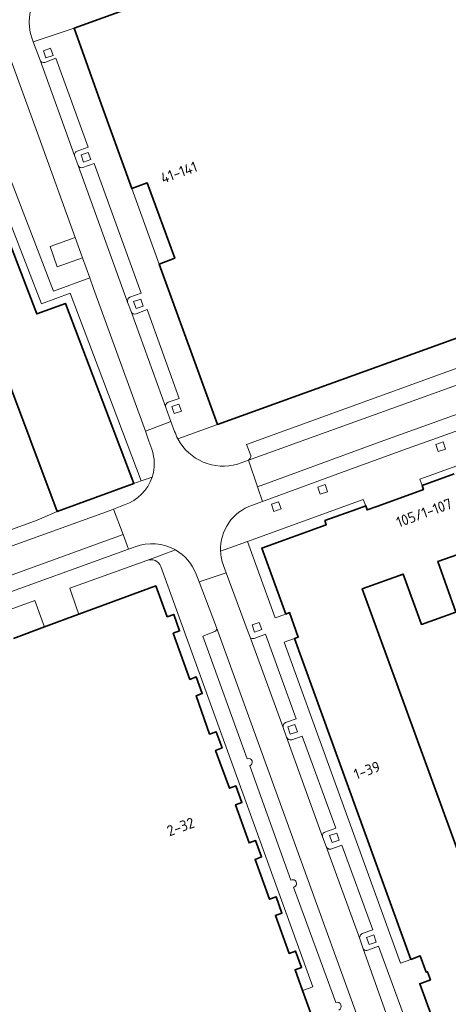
# Model space of a CAD drawing. Extents: x 150256 to 156914, y 461459 to 469481.
# Tile 192 of 256: x 154207 to 154262, y 463398 to 463523. Entities that reach past the tile are written whole.
import ezdxf
from ezdxf.enums import TextEntityAlignment as Align

# ---------------------------------------------------------------- set-up
doc = ezdxf.new("R2010")
doc.units = 0
doc.header["$LTSCALE"] = 0.75
for name, color, linetype, lineweight in [('B-RO-GR-BEPLANTING_CULTUUR_BODEMBEDEKKER-GV', 251, 'CONTINUOUS', 18), ('B-RO-GR-BEPLANTING_CULTUUR_HEESTERS-GV', 251, 'CONTINUOUS', 18), ('B-RO-GR-GROENVOORZIENING-GV', 251, 'CONTINUOUS', 18), ('B-RO-GR-HAAG-GV', 251, 'CONTINUOUS', 13), ('B-RO-IE-TERREINAFSCHEIDING_KUNSTMATIG_HEKWERK-G', 251, 'IE-TERREINAFSCHEIDING-KUNSTMATIG', 18), ('B-RO-OG-BEBOUWING-GV', 6, 'CONTINUOUS', 35), ('B-RO-OG-BEBOUWING-T18', 1, 'CONTINUOUS', 18), ('B-RO-OG-TERREIN_CULTUURSCHEIDING-GV', 251, 'CONTINUOUS', 18), ('B-RO-VH-VERHARDING_BETONSTRAATSTEEN-GV', 251, 'CONTINUOUS', 18), ('B-RO-VH-VERHARDING_STRAATBAKSTEEN-GV', 251, 'CONTINUOUS', 18)]:
    doc.layers.add(name, color=color, linetype=linetype, lineweight=lineweight)
doc.styles.add('NLCS-ISO-M200-T18', font='NLCS-ISO.ttf', dxfattribs={"height": 360})
doc.linetypes.add('IE-TERREINAFSCHEIDING-KUNSTMATIG', pattern='A,4,[82,NLCS.SHX,S=0.75,R=90,X=0,Y=0],4,-2', length=10)

msp = doc.modelspace()

# ---------------------------------------------------------------- linework, layer by layer
at = {"layer": 'B-RO-GR-BEPLANTING_CULTUUR_BODEMBEDEKKER-GV'}
for points in [[(154224.104, 463468.494), (154223.727, 463469.501), (154223.291, 463470.779), (154216.738, 463488.872), (154216.243, 463490.244), (154211.634, 463488.557), (154206.82, 463501.081), (154199.345, 463520.417), (154197.464, 463519.735)], [(154197.464, 463519.735), (154204.954, 463500.36), (154210.114, 463486.936), (154213.748, 463488.266), (154222.766, 463464.458), (154224.146, 463464.937)]]:
    msp.add_lwpolyline(points, dxfattribs=at)
msp.add_lwpolyline([(154224.146, 463464.937, 0.1669946), (154224.104, 463468.494)], format="xyb", dxfattribs=at)
at = {"layer": 'B-RO-GR-BEPLANTING_CULTUUR_HEESTERS-GV'}
for points in [[(154224.146, 463464.937), (154222.766, 463464.458), (154221.82, 463464.132), (154221.822, 463464.127), (154212.134, 463460.572), (154209.605, 463459.465), (154160.934, 463441.765), (154160.829, 463442.045), (154161.266, 463442.203), (154161.214, 463442.31), (154160.685, 463442.12), (154161.131, 463441.043)], [(154164.567, 463441.143), (154218.82, 463460.702), (154219.263, 463460.877), (154220.108, 463461.211), (154220.664, 463461.438)]]:
    msp.add_lwpolyline(points, dxfattribs=at)
msp.add_lwpolyline([(154220.664, 463461.438, 0.2379312), (154224.146, 463464.937)], format="xyb", dxfattribs=at)
at = {"layer": 'B-RO-GR-GROENVOORZIENING-GV'}
for points in [[(154222.766, 463464.458), (154213.748, 463488.266), (154210.114, 463486.936), (154204.954, 463500.36), (154197.464, 463519.735), (154196.666, 463519.445), (154196.524, 463519.394), (154204.021, 463500), (154209.534, 463485.659), (154213.163, 463486.987), (154221.82, 463464.132)], [(154211.595, 463518.447), (154211.286, 463519.356), (154210.377, 463519.046), (154210.687, 463518.138)], [(154216.372, 463505.234), (154216.063, 463506.143), (154215.154, 463505.833), (154215.464, 463504.926)], [(154223.018, 463486.63), (154222.709, 463487.54), (154221.8, 463487.23), (154222.109, 463486.322)], [(154227.858, 463473.31), (154227.549, 463474.219), (154226.64, 463473.909), (154226.949, 463473.001)], [(154261.322, 463468.504), (154261.013, 463469.413), (154260.104, 463469.103), (154260.414, 463468.195)], [(154246.372, 463463.082), (154246.063, 463463.991), (154245.154, 463463.681), (154245.464, 463462.773)], [(154240.481, 463460.905), (154240.172, 463461.814), (154239.263, 463461.504), (154239.573, 463460.596)], [(154238.04, 463445.593), (154237.731, 463446.502), (154236.822, 463446.192), (154237.132, 463445.284)], [(154242.555, 463432.648), (154242.246, 463433.557), (154241.337, 463433.247), (154241.647, 463432.339)], [(154247.858, 463418.877), (154247.549, 463419.786), (154246.64, 463419.476), (154246.95, 463418.568)], [(154252.553, 463405.946), (154252.244, 463406.855), (154251.335, 463406.545), (154251.645, 463405.637)]]:
    msp.add_lwpolyline(points, close=True, dxfattribs=at)
at = {"layer": 'B-RO-GR-HAAG-GV'}
msp.add_lwpolyline([(154222.766, 463464.458), (154213.748, 463488.266), (154210.114, 463486.936), (154204.954, 463500.36), (154197.464, 463519.735), (154196.666, 463519.445), (154196.524, 463519.394), (154204.021, 463500), (154209.534, 463485.659), (154213.163, 463486.987), (154221.82, 463464.132)], close=True, dxfattribs=at)
at = {"layer": 'B-RO-IE-TERREINAFSCHEIDING_KUNSTMATIG_HEKWERK-G'}
msp.add_lwpolyline([(154160.934, 463441.765), (154209.605, 463459.465), (154212.134, 463460.572)], dxfattribs=at)
at = {"layer": 'B-RO-OG-BEBOUWING-GV'}
for points in [[(154260.088, 463538.466), (154214.258, 463521.888), (154217.732, 463512.172), (154221.565, 463501.544), (154223.533, 463502.281), (154227.014, 463492.715), (154225.049, 463491.953), (154232.438, 463471.626), (154287.066, 463491.382), (154286.51, 463492.958), (154285.998, 463494.282), (154293.343, 463496.944), (154309.744, 463502.902), (154310.777, 463503.514), (154311.453, 463504.585), (154311.662, 463505.694), (154311.358, 463506.851), (154310.56, 463507.762), (154305.993, 463511.505), (154305.438, 463510.868), (154301.397, 463514.133), (154301.915, 463514.786), (154274.673, 463536.913)], [(154201.701, 463488.358), (154212.134, 463460.572), (154221.822, 463464.127), (154221.82, 463464.132), (154213.163, 463486.987), (154209.534, 463485.659), (154204.021, 463500)], [(154262.406, 463465.348), (154258.352, 463463.872), (154258.535, 463463.366), (154257.4, 463462.955), (154252.609, 463461.225), (154251.393, 463460.781), (154251.211, 463461.289), (154250.08, 463460.882), (154246.036, 463459.424), (154246.223, 463458.907), (154238.045, 463455.945), (154241.087, 463447.579), (154241.571, 463447.749), (154242.671, 463444.661), (154242.197, 463444.491), (154256.946, 463403.759), (154258.129, 463404.196), (154258.883, 463402.135), (154259.037, 463402.192), (154259.416, 463401.148), (154258.072, 463400.661), (154261.102, 463392.308)], [(154245.401, 463393.752), (154243.222, 463399.795), (154242.268, 463402.443), (154243.095, 463402.741), (154242.317, 463404.822), (154241.501, 463404.517), (154239.766, 463409.346), (154240.592, 463409.635), (154239.848, 463411.703), (154239.034, 463411.398), (154237.195, 463416.45), (154238.012, 463416.755), (154237.254, 463418.841), (154236.436, 463418.544), (154234.722, 463423.377), (154235.519, 463423.67), (154234.759, 463425.77), (154233.942, 463425.473), (154232.198, 463430.277), (154233.008, 463430.591), (154232.245, 463432.638), (154231.439, 463432.338), (154229.713, 463437.193), (154230.505, 463437.496), (154229.747, 463439.591), (154228.938, 463439.29), (154226.824, 463445.132), (154227.637, 463445.429), (154226.881, 463447.526), (154226.071, 463447.234), (154224.633, 463451.153), (154214.868, 463447.545), (154210.507, 463445.934), (154206.585, 463444.485)]]:
    msp.add_lwpolyline(points, dxfattribs=at)
msp.add_lwpolyline([(154281.027, 463412.744), (154274.689, 463410.491), (154274.267, 463411.733), (154273.431, 463411.464), (154273.871, 463410.192), (154266.566, 463407.435), (154250.766, 463450.783), (154255.981, 463452.645), (154258.265, 463446.253), (154262.619, 463447.816), (154260.342, 463454.25), (154266.387, 463456.357), (154267.304, 463453.585), (154266.426, 463453.28)], close=True, dxfattribs=at)
at = {"layer": 'B-RO-OG-TERREIN_CULTUURSCHEIDING-GV'}
msp.add_lwpolyline([(154199.345, 463520.417), (154206.82, 463501.081), (154211.634, 463488.557), (154216.243, 463490.244), (154215.332, 463492.765), (154212.134, 463491.627), (154211.214, 463494.195), (154214.397, 463495.352), (154209.782, 463508.127), (154205.911, 463518.807), (154205.288, 463520.216), (154204.528, 463521.512), (154204.031, 463522.115)], close=True, dxfattribs=at)
at = {"layer": 'B-RO-VH-VERHARDING_BETONSTRAATSTEEN-GV'}
for points in [[(154210.553, 463517.554, -0.3891653), (154209.946, 463517.838)], [(154214.328, 463505.767, -0.4167395), (154214.663, 463506.306)], [(154215.38, 463504.224, -0.3966336), (154214.782, 463504.475)], [(154221.051, 463487.155, -0.3973444), (154221.334, 463487.761)], [(154222.123, 463485.671, -0.4064042), (154221.485, 463485.94)], [(154225.886, 463473.775, -0.4060551), (154226.197, 463474.447)], [(154227.416, 463469.8, 0.3555805), (154234.985, 463466.605)], [(154236.343, 463467.109, 0.3522604), (154236.646, 463467.68)], [(154236.646, 463467.68, -0.3522604), (154236.343, 463467.109)], [(154232.32, 463445.852, -0.3896851), (154232.099, 463445.362)], [(154236.201, 463429.219, -0.9742649), (154236.55, 463428.325)], [(154241.736, 463413.816, -1.1381868), (154242.079, 463412.917)], [(154247.43, 463398.301, -0.9171586), (154247.813, 463397.334)]]:
    msp.add_lwpolyline(points, format="xyb", dxfattribs=at)
for points in [[(154209.946, 463517.838), (154214.328, 463505.767)], [(154214.663, 463506.306), (154216.063, 463506.806), (154211.969, 463518.082), (154210.553, 463517.554)], [(154221.334, 463487.761), (154222.775, 463488.283), (154216.82, 463504.744), (154215.38, 463504.224)], [(154214.782, 463504.475), (154221.051, 463487.155)], [(154317.505, 463496.417), (154319.981, 463497.314), (154322.741, 463498.314), (154316.07, 463503.488), (154294.659, 463495.89), (154286.51, 463492.958), (154287.066, 463491.382), (154232.438, 463471.626)], [(154221.485, 463485.94), (154225.886, 463473.775)], [(154226.197, 463474.447), (154227.598, 463474.918), (154223.524, 463486.198), (154222.123, 463485.671)], [(154236.646, 463467.68), (154236.094, 463469.106), (154265.323, 463479.684), (154265.826, 463478.279)], [(154265.826, 463478.279), (154265.323, 463479.684), (154236.094, 463469.106), (154236.646, 463467.68)], [(154236.343, 463467.109), (154266.485, 463477.971)], [(154232.438, 463471.626), (154227.416, 463469.8)], [(154234.985, 463466.605), (154236.343, 463467.109)], [(154251.669, 463392.427), (154232.32, 463445.852)], [(154232.099, 463445.362), (154230.587, 463444.767), (154236.201, 463429.219)], [(154236.55, 463428.325), (154241.736, 463413.816)], [(154242.079, 463412.917), (154247.43, 463398.301)]]:
    msp.add_lwpolyline(points, dxfattribs=at)
for points in [[(154236.558, 463444.627), (154240.766, 463433.17), (154240.74, 463433.294), (154240.747, 463433.422), (154240.787, 463433.543), (154240.856, 463433.65), (154240.951, 463433.735), (154241.065, 463433.793), (154242.394, 463434.266), (154238.519, 463445.023), (154237.078, 463444.487), (154236.959, 463444.459), (154236.836, 463444.464), (154236.718, 463444.5), (154236.614, 463444.566)], [(154241.194, 463431.948), (154245.757, 463419.287), (154245.727, 463419.413), (154245.732, 463419.541), (154245.771, 463419.664), (154245.841, 463419.772), (154245.937, 463419.858), (154246.052, 463419.916), (154247.426, 463420.388), (154243.181, 463432.093), (154241.853, 463431.63), (154241.721, 463431.603), (154241.586, 463431.611), (154241.458, 463431.653), (154241.345, 463431.727), (154241.255, 463431.827)], [(154246.209, 463418.093), (154250.47, 463406.376), (154250.445, 463406.506), (154250.454, 463406.638), (154250.497, 463406.764), (154250.569, 463406.875), (154250.668, 463406.964), (154250.786, 463407.024), (154252.097, 463407.499), (154248.203, 463418.235), (154246.926, 463417.766), (154246.805, 463417.736), (154246.681, 463417.734), (154246.559, 463417.76), (154246.445, 463417.811), (154246.346, 463417.887), (154246.266, 463417.982)], [(154250.843, 463405.234), (154254.953, 463393.666), (154254.958, 463393.773), (154254.996, 463393.893), (154255.064, 463393.998), (154255.156, 463394.083), (154255.268, 463394.14), (154256.755, 463394.676), (154252.842, 463405.43), (154251.492, 463404.922), (154251.362, 463404.893), (154251.228, 463404.899), (154251.101, 463404.94), (154250.99, 463405.013), (154250.902, 463405.114)]]:
    msp.add_lwpolyline(points, close=True, dxfattribs=at)
at = {"layer": 'B-RO-VH-VERHARDING_STRAATBAKSTEEN-GV'}
for points in [[(154209.095, 463520.165), (154214.258, 463521.888), (154260.088, 463538.466), (154258.317, 463543.362), (154246.936, 463539.199), (154246.519, 463540.413)], [(154204.031, 463522.115), (154204.528, 463521.512), (154205.288, 463520.216), (154205.911, 463518.807), (154209.782, 463508.127), (154214.397, 463495.352), (154215.332, 463492.765), (154216.243, 463490.244), (154216.738, 463488.872), (154223.291, 463470.779), (154226.527, 463472.024), (154225.886, 463473.775), (154221.485, 463485.94), (154221.051, 463487.155), (154214.782, 463504.475), (154214.328, 463505.767), (154209.946, 463517.838), (154209.095, 463520.165)], [(154227.416, 463469.8), (154232.438, 463471.626), (154225.049, 463491.953), (154221.565, 463501.544), (154217.732, 463512.172), (154214.258, 463521.888), (154209.095, 463520.165), (154209.946, 463517.838)], [(154210.553, 463517.554), (154211.969, 463518.082), (154216.063, 463506.806), (154214.663, 463506.306)], [(154214.328, 463505.767), (154214.782, 463504.475)], [(154215.38, 463504.224), (154216.82, 463504.744), (154222.775, 463488.283), (154221.334, 463487.761)], [(154221.051, 463487.155), (154221.485, 463485.94)], [(154222.123, 463485.671), (154223.524, 463486.198), (154227.598, 463474.918), (154226.197, 463474.447)], [(154225.886, 463473.775), (154226.527, 463472.024), (154227.006, 463470.745)], [(154270.094, 463473.384), (154269.163, 463473.087), (154256.496, 463468.598), (154249.433, 463466.012), (154238.124, 463461.859), (154236.858, 463461.374)], [(154227.006, 463470.745), (154226.527, 463472.024), (154223.291, 463470.779), (154223.727, 463469.501), (154224.104, 463468.494)], [(154258.352, 463463.872), (154258.06, 463464.683), (154265.335, 463467.322), (154272.751, 463470.044), (154276.24, 463471.324)], [(154236.858, 463461.374), (154238.124, 463461.859), (154237.485, 463463.735), (154236.343, 463467.109), (154234.985, 463466.605)], [(154232.827, 463455.533), (154236.249, 463456.775), (154250.884, 463462.088), (154251.211, 463461.289), (154251.393, 463460.781), (154252.609, 463461.225), (154257.4, 463462.955), (154258.535, 463463.366), (154258.352, 463463.872)], [(154219.263, 463460.877), (154218.82, 463460.702), (154164.567, 463441.143)], [(154164.896, 463435.436), (154166.512, 463436.026), (154165.917, 463437.845), (154220.464, 463457.648), (154219.263, 463460.877)], [(154220.664, 463461.438), (154220.108, 463461.211), (154219.263, 463460.877), (154220.464, 463457.648), (154221.169, 463455.798), (154222, 463456.102)], [(154222, 463456.102), (154221.169, 463455.798), (154166.512, 463436.026), (154164.896, 463435.436)], [(154241.087, 463447.579), (154239.751, 463447.113), (154236.249, 463456.775), (154232.827, 463455.533)], [(154214.868, 463447.545), (154214.673, 463448.113), (154213.736, 463450.839), (154223.482, 463454.386), (154223.488, 463454.388), (154227.097, 463455.7)], [(154227.097, 463455.7), (154223.488, 463454.388)], [(154225.241, 463453.613), (154244.497, 463400.295), (154243.222, 463399.795), (154245.401, 463393.752), (154248.839, 463384.253), (154250.139, 463384.725), (154252.782, 463385.684), (154253.005, 463388.551), (154252.664, 463389.504), (154252.743, 463389.532), (154251.669, 463392.427)], [(154229.74, 463452.637), (154230.118, 463451.648), (154233.517, 463452.787), (154233.189, 463453.754)], [(154233.189, 463453.754), (154233.517, 463452.787), (154236.326, 463445.27), (154236.558, 463444.627), (154236.614, 463444.566), (154236.718, 463444.5), (154236.836, 463444.464), (154236.959, 463444.459), (154237.078, 463444.487), (154238.519, 463445.023), (154242.394, 463434.266), (154241.065, 463433.793), (154240.951, 463433.735), (154240.856, 463433.65), (154240.787, 463433.543), (154240.747, 463433.422), (154240.74, 463433.294), (154240.766, 463433.17), (154241.194, 463431.948), (154241.255, 463431.827), (154241.345, 463431.727), (154241.458, 463431.653), (154241.586, 463431.611), (154241.721, 463431.603), (154241.853, 463431.63), (154243.181, 463432.093), (154247.426, 463420.388), (154246.052, 463419.916), (154245.937, 463419.858), (154245.841, 463419.772), (154245.771, 463419.664), (154245.732, 463419.541), (154245.727, 463419.413), (154245.757, 463419.287), (154246.209, 463418.093), (154246.266, 463417.982), (154246.346, 463417.887), (154246.445, 463417.811), (154246.559, 463417.76), (154246.681, 463417.734), (154246.805, 463417.736), (154246.926, 463417.766), (154248.203, 463418.235), (154252.097, 463407.499), (154250.786, 463407.024), (154250.668, 463406.964), (154250.569, 463406.875), (154250.497, 463406.764), (154250.454, 463406.638), (154250.445, 463406.506), (154250.47, 463406.376), (154250.843, 463405.234), (154250.902, 463405.114), (154250.99, 463405.013), (154251.101, 463404.94), (154251.228, 463404.899), (154251.362, 463404.893), (154251.492, 463404.922), (154252.842, 463405.43), (154256.755, 463394.676)], [(154232.32, 463445.852), (154232.318, 463445.86), (154232.307, 463445.888), (154230.118, 463451.648), (154229.74, 463452.637)], [(154164.406, 463435.219), (154165.123, 463433.257), (154166.352, 463429.893), (154176.26, 463433.57), (154181.144, 463435.294), (154181.098, 463435.412), (154179.929, 463438.613), (154209.303, 463449.272), (154210.347, 463446.378), (154210.507, 463445.934), (154214.868, 463447.545)], [(154261.102, 463392.308), (154258.072, 463400.661), (154259.416, 463401.148), (154259.037, 463402.192), (154258.883, 463402.135), (154258.129, 463404.196), (154256.946, 463403.759), (154255.607, 463403.299), (154246.665, 463428.041), (154240.881, 463444.021), (154242.197, 463444.491), (154242.671, 463444.661), (154241.571, 463447.749), (154241.087, 463447.579)], [(154236.201, 463429.219), (154230.587, 463444.767), (154232.099, 463445.362)], [(154241.736, 463413.816), (154236.55, 463428.325)], [(154247.43, 463398.301), (154242.079, 463412.917)]]:
    msp.add_lwpolyline(points, dxfattribs=at)
for points in [[(154209.095, 463520.165, -0.408797), (154212.495, 463528.672)], [(154212.495, 463528.672, 0.408797), (154209.095, 463520.165)], [(154209.946, 463517.838, 0.3891653), (154210.553, 463517.554)], [(154214.663, 463506.306, 0.4167395), (154214.328, 463505.767)], [(154214.782, 463504.475, 0.3966336), (154215.38, 463504.224)], [(154221.334, 463487.761, 0.3973444), (154221.051, 463487.155)], [(154221.485, 463485.94, 0.4064042), (154222.123, 463485.671)], [(154226.197, 463474.447, 0.4060551), (154225.886, 463473.775)], [(154227.416, 463469.8, -0.04041), (154227.006, 463470.745)], [(154227.006, 463470.745, 0.04041), (154227.416, 463469.8)], [(154234.985, 463466.605, -0.3555805), (154227.416, 463469.8)], [(154224.104, 463468.494, -0.1669946), (154224.146, 463464.937)], [(154224.146, 463464.937, -0.2379312), (154220.664, 463461.438)], [(154232.827, 463455.533, -0.3381278), (154236.858, 463461.374)], [(154236.858, 463461.374, 0.3381278), (154232.827, 463455.533)], [(154222, 463456.102, -0.222867), (154227.097, 463455.7)], [(154227.097, 463455.7, 0.222867), (154222, 463456.102)], [(154227.097, 463455.7, -0.1727932), (154229.74, 463452.637)], [(154229.74, 463452.637, 0.1727932), (154227.097, 463455.7)], [(154233.189, 463453.754, -0.0776726), (154232.827, 463455.533)], [(154232.827, 463455.533, 0.0776726), (154233.189, 463453.754)], [(154223.488, 463454.388, -0.3977849), (154225.241, 463453.613)], [(154232.099, 463445.362, 0.3896851), (154232.32, 463445.852)], [(154236.55, 463428.325, 0.9742649), (154236.201, 463429.219)], [(154242.079, 463412.917, 1.1381868), (154241.736, 463413.816)], [(154247.813, 463397.334, 0.9171586), (154247.43, 463398.301)]]:
    msp.add_lwpolyline(points, format="xyb", dxfattribs=at)
for points in [[(154211.595, 463518.447), (154210.687, 463518.138), (154210.377, 463519.046), (154211.286, 463519.356)], [(154216.372, 463505.234), (154215.464, 463504.926), (154215.154, 463505.833), (154216.063, 463506.143)], [(154214.397, 463495.352), (154211.214, 463494.195), (154212.134, 463491.627), (154215.332, 463492.765)], [(154223.018, 463486.63), (154222.109, 463486.322), (154221.8, 463487.23), (154222.709, 463487.54)], [(154266.485, 463477.971), (154236.343, 463467.109), (154237.485, 463463.735), (154253.526, 463469.609), (154268.473, 463474.973), (154267.282, 463478.272)], [(154249.433, 463466.012), (154256.496, 463468.598), (154269.163, 463473.087), (154268.473, 463474.973), (154253.526, 463469.609), (154237.485, 463463.735), (154238.124, 463461.859)], [(154227.858, 463473.31), (154226.949, 463473.001), (154226.64, 463473.909), (154227.549, 463474.219)], [(154261.322, 463468.504), (154260.414, 463468.195), (154260.104, 463469.103), (154261.013, 463469.413)], [(154246.372, 463463.082), (154245.464, 463462.773), (154245.154, 463463.681), (154246.063, 463463.991)], [(154240.481, 463460.905), (154239.573, 463460.596), (154239.263, 463461.504), (154240.172, 463461.814)], [(154221.169, 463455.798), (154220.464, 463457.648), (154165.917, 463437.845), (154166.512, 463436.026)], [(154241.194, 463431.948), (154240.766, 463433.17), (154236.558, 463444.627), (154236.326, 463445.27), (154233.517, 463452.787), (154230.118, 463451.648), (154232.307, 463445.888), (154232.318, 463445.86), (154232.32, 463445.852), (154251.669, 463392.427), (154252.743, 463389.532), (154255.989, 463390.665), (154254.992, 463393.558), (154254.953, 463393.666), (154250.843, 463405.234), (154250.47, 463406.376), (154246.209, 463418.093), (154245.757, 463419.287)], [(154238.04, 463445.593), (154237.132, 463445.284), (154236.822, 463446.192), (154237.731, 463446.502)], [(154242.555, 463432.648), (154241.647, 463432.339), (154241.337, 463433.247), (154242.246, 463433.557)], [(154247.858, 463418.877), (154246.95, 463418.568), (154246.64, 463419.476), (154247.549, 463419.786)], [(154252.553, 463405.946), (154251.645, 463405.637), (154251.335, 463406.545), (154252.244, 463406.855)]]:
    msp.add_lwpolyline(points, close=True, dxfattribs=at)

# ---------------------------------------------------------------- texts
at = {"layer": 'B-RO-OG-BEBOUWING-T18', "style": 'NLCS-ISO-M200-T18'}
for s, p in [('41-141', (154227.549, 463503.616)), ('105/1-107', (154258.618, 463460.415)), ('1-39', (154251.368, 463427.746)), ('2-32', (154227.761, 463420.59))]:
    msp.add_text(s, height=1.35, rotation=19.9, dxfattribs=at).set_placement(p, align=Align.MIDDLE)

doc.saveas('drawing.dxf')
